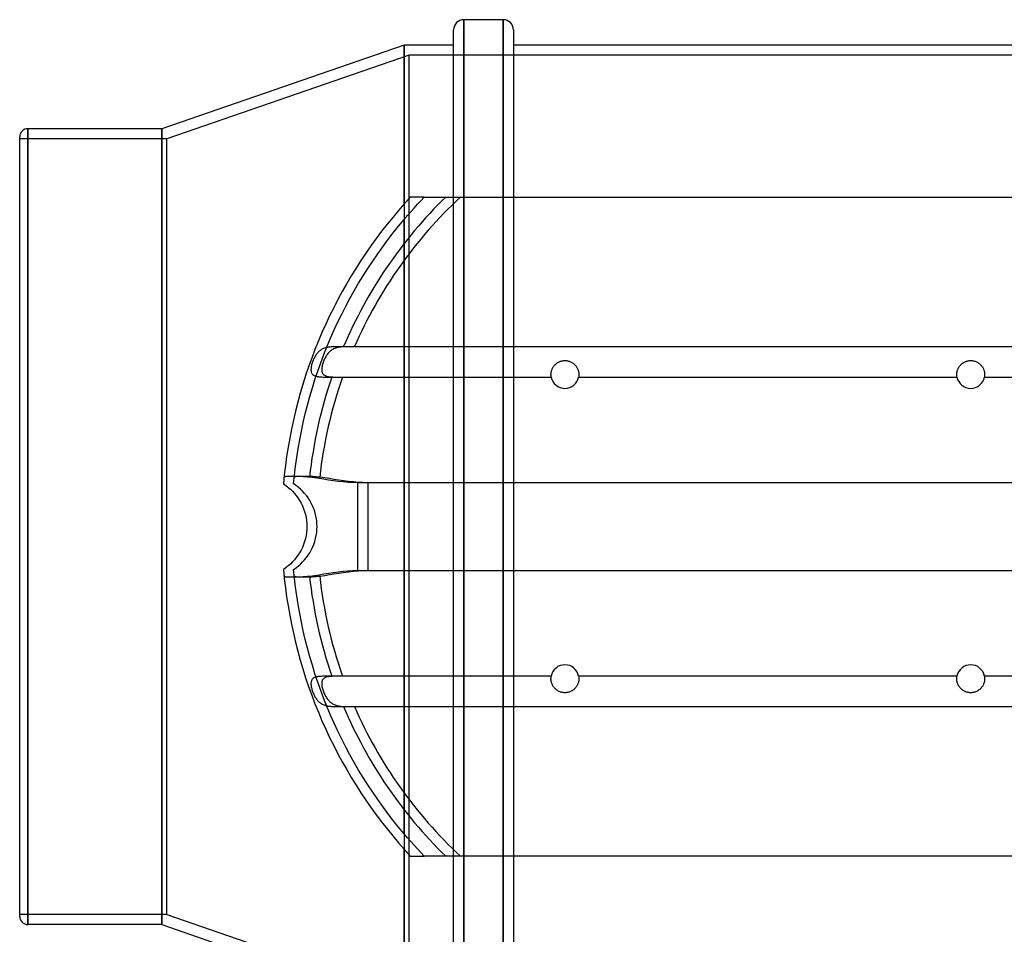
# Model space of a CAD drawing. Header units: millimetres. Extents: x -148 to 148, y -174 to 100.
# Tile 2 of 5: x -148 to 47, y -80 to 100. Entities that reach past the tile are written whole.
import ezdxf

# ---------------------------------------------------------------- set-up
doc = ezdxf.new("R2010")
doc.units = ezdxf.units.MM
doc.layers.add('HIDDEN', color=7, linetype='Continuous')
doc.layers.add('THICK', color=7, linetype='Continuous')

msp = doc.modelspace()

# ---------------------------------------------------------------- linework, layer by layer
at = {"layer": 'HIDDEN'}
for p, q in [((-59.95, 100), (-59.95, 0)), ((-52.15, 100), (-52.15, 0)), ((-71.7, 63.65), (-71.7, 95)), ((-70.7, 93), (-118.5, 76.5)), ((-70.7, 0), (-70.7, 93)), ((70.7, 93), (-70.7, 93)), ((-145.9, 0), (-145.9, 78.5)), ((-119.5, 0), (-119.5, 78.5)), ((-118.5, 76.5), (-147.5, 76.5)), ((-118.5, 0), (-118.5, 76.5)), ((-71.29, 64.1), (-71.5, 63.87)), ((-71.09, 64.33), (-71.29, 64.1)), ((-70.89, 64.55), (-71.09, 64.33)), ((-70.68, 64.78), (-70.89, 64.55)), ((-70.48, 65), (-70.68, 64.78)), ((-67.73, 65), (-70.48, 65)), ((-70.48, 65), (-70.48, 65)), ((-69.07, 63.58), (-68.4, 64.29)), ((-68.4, 64.29), (-67.73, 65)), ((-67.73, 65), (-67.73, 65)), ((-67.73, 65), (-67.71, 65)), ((-67.71, 65), (-67.65, 65)), ((-67.65, 65), (-67.55, 65)), ((-67.55, 65), (-67.41, 65)), ((-67.41, 65), (-67.25, 65)), ((-67.25, 65), (-67.05, 65)), ((-67.05, 65), (-66.82, 65)), ((-66.82, 65), (-66.57, 65)), ((-66.57, 65), (-66.29, 65)), ((-66.29, 65), (-66.01, 65)), ((-66.01, 65), (-65.72, 65)), ((-65.72, 65), (-65.4, 65)), ((-65.4, 65), (-65.06, 65)), ((-65.06, 65), (-64.71, 65)), ((-64.71, 65), (-64.35, 65)), ((-64.35, 65), (-64, 65)), ((-64, 65), (-63.65, 65)), ((-63.65, 65), (-63.29, 65)), ((-63.29, 65), (-62.92, 65)), ((-62.92, 65), (-62.54, 65)), ((-62.54, 65), (-62.15, 65)), ((-62.15, 65), (-61.75, 65)), ((-61.75, 65), (-61.36, 65)), ((-61.36, 65), (-60.98, 65)), ((-60.98, 65), (-60.61, 65)), ((-60.61, 65), (60.61, 65)), ((-72.84, 62.34), (-73.96, 61)), ((-71.7, 63.65), (-72.84, 62.34)), ((-71.5, 63.87), (-71.7, 63.65)), ((-70.39, 62.11), (-69.73, 62.85)), ((-69.73, 62.85), (-69.07, 63.58)), ((-73.96, 61), (-75.07, 59.64)), ((-72.79, 59.28), (-71.7, 60.59)), ((-71.7, 60.59), (-71.05, 61.36)), ((-71.7, 0), (-71.7, 60.59)), ((-71.05, 61.36), (-70.39, 62.11)), ((-76.14, 58.26), (-77.2, 56.85)), ((-75.07, 59.64), (-76.14, 58.26)), ((-73.86, 57.94), (-72.79, 59.28)), ((-77.2, 56.85), (-78.24, 55.42)), ((-75.93, 55.21), (-74.9, 56.59)), ((-74.9, 56.59), (-73.86, 57.94)), ((-78.24, 55.42), (-79.25, 53.96)), ((-76.92, 53.81), (-75.93, 55.21)), ((-80.23, 52.49), (-81.19, 50.99)), ((-79.25, 53.96), (-80.23, 52.49)), ((-77.9, 52.39), (-76.92, 53.81)), ((-81.19, 50.99), (-82.13, 49.47)), ((-79.77, 49.49), (-78.85, 50.95)), ((-78.85, 50.95), (-77.9, 52.39)), ((-82.13, 49.47), (-83.03, 47.93)), ((-80.67, 48.02), (-79.77, 49.49)), ((-83.03, 47.93), (-83.92, 46.37)), ((-81.54, 46.52), (-80.67, 48.02)), ((-84.77, 44.79), (-85.59, 43.19)), ((-83.92, 46.37), (-84.77, 44.79)), ((-83.2, 43.48), (-82.38, 45.01)), ((-82.38, 45.01), (-81.54, 46.52)), ((-85.59, 43.19), (-86.39, 41.58)), ((-83.99, 41.93), (-83.2, 43.48)), ((-86.39, 41.58), (-87.16, 39.94)), ((-84.75, 40.37), (-83.99, 41.93)), ((-87.16, 39.94), (-87.9, 38.29)), ((-85.49, 38.79), (-84.75, 40.37)), ((-87.9, 38.29), (-88.6, 36.62)), ((-86.87, 35.59), (-86.19, 37.2)), ((-86.19, 37.2), (-85.49, 38.79)), ((-88.6, 36.62), (-89.28, 34.94)), ((-87.91, 34.99), (-88.06, 34.9)), ((-87.75, 35.07), (-87.91, 34.99)), ((-87.59, 35.14), (-87.75, 35.07)), ((-87.43, 35.2), (-87.59, 35.14)), ((-87.51, 33.97), (-86.87, 35.59)), ((-87.26, 35.26), (-87.43, 35.2)), ((-87.08, 35.3), (-87.26, 35.26)), ((-86.89, 35.35), (-87.08, 35.3)), ((-86.7, 35.38), (-86.89, 35.35)), ((-86.5, 35.41), (-86.7, 35.38)), ((-86.3, 35.43), (-86.5, 35.41)), ((-86.09, 35.45), (-86.3, 35.43)), ((-85.87, 35.47), (-86.09, 35.45)), ((-85.77, 34.97), (-85.93, 34.88)), ((-85.65, 35.48), (-85.87, 35.47)), ((-85.61, 35.06), (-85.77, 34.97)), ((-85.42, 35.49), (-85.65, 35.48)), ((-85.44, 35.14), (-85.61, 35.06)), ((-85.26, 35.2), (-85.44, 35.14)), ((-85.18, 35.49), (-85.42, 35.49)), ((-85.07, 35.26), (-85.26, 35.2)), ((-84.94, 35.5), (-85.18, 35.49)), ((-84.88, 35.31), (-85.07, 35.26)), ((-84.69, 35.5), (-84.94, 35.5)), ((-84.68, 35.36), (-84.88, 35.31)), ((-84.43, 35.5), (-84.69, 35.5)), ((-84.47, 35.39), (-84.68, 35.36)), ((-84.26, 35.42), (-84.47, 35.39)), ((-84.17, 35.5), (-84.43, 35.5)), ((-84.03, 35.44), (-84.26, 35.42)), ((-83.92, 35.5), (-84.17, 35.5)), ((-83.8, 35.46), (-84.03, 35.44)), ((-83.65, 35.5), (-83.92, 35.5)), ((-83.57, 35.48), (-83.8, 35.46)), ((83.65, 35.5), (-83.65, 35.5)), ((-83.33, 35.49), (-83.57, 35.48)), ((-83.08, 35.49), (-83.33, 35.49)), ((-82.82, 35.5), (-83.08, 35.49)), ((-82.56, 35.5), (-82.82, 35.5)), ((-82.29, 35.5), (-82.56, 35.5)), ((-82.02, 35.5), (-82.29, 35.5)), ((-81.75, 35.5), (-82.02, 35.5)), ((-81.48, 35.5), (-81.75, 35.5)), ((81.48, 35.5), (-81.48, 35.5)), ((-89.93, 33.24), (-90.54, 31.53)), ((-89.28, 34.94), (-89.93, 33.24)), ((-89.48, 33.16), (-89.56, 32.98)), ((-89.4, 33.32), (-89.48, 33.16)), ((-89.31, 33.49), (-89.4, 33.32)), ((-89.22, 33.65), (-89.31, 33.49)), ((-89.12, 33.8), (-89.22, 33.65)), ((-89.02, 33.95), (-89.12, 33.8)), ((-88.92, 34.09), (-89.02, 33.95)), ((-88.81, 34.23), (-88.92, 34.09)), ((-88.7, 34.35), (-88.81, 34.23)), ((-88.58, 34.48), (-88.7, 34.35)), ((-88.46, 34.59), (-88.58, 34.48)), ((-88.33, 34.7), (-88.46, 34.59)), ((-88.2, 34.8), (-88.33, 34.7)), ((-88.06, 34.9), (-88.2, 34.8)), ((-88.13, 32.33), (-87.51, 33.97)), ((-87.36, 33.13), (-87.45, 32.94)), ((-87.27, 33.31), (-87.36, 33.13)), ((-87.17, 33.48), (-87.27, 33.31)), ((-87.07, 33.66), (-87.17, 33.48)), ((-86.97, 33.82), (-87.07, 33.66)), ((-86.86, 33.98), (-86.97, 33.82)), ((-86.74, 34.13), (-86.86, 33.98)), ((-86.62, 34.28), (-86.74, 34.13)), ((-86.5, 34.41), (-86.62, 34.28)), ((-86.37, 34.54), (-86.5, 34.41)), ((-86.23, 34.66), (-86.37, 34.54)), ((-86.08, 34.77), (-86.23, 34.66)), ((-85.93, 34.88), (-86.08, 34.77)), ((-90.54, 31.53), (-91.12, 29.81)), ((-90.06, 31.22), (-90.07, 31.06)), ((-90.04, 31.39), (-90.06, 31.22)), ((-90.02, 31.57), (-90.04, 31.39)), ((-89.98, 31.74), (-90.02, 31.57)), ((-89.94, 31.92), (-89.98, 31.74)), ((-89.89, 32.1), (-89.94, 31.92)), ((-89.83, 32.28), (-89.89, 32.1)), ((-89.77, 32.46), (-89.83, 32.28)), ((-89.7, 32.64), (-89.77, 32.46)), ((-89.63, 32.81), (-89.7, 32.64)), ((-89.56, 32.98), (-89.63, 32.81)), ((-88.72, 30.68), (-88.13, 32.33)), ((-87.95, 31.21), (-87.96, 31.03)), ((-87.92, 31.39), (-87.95, 31.21)), ((-87.89, 31.58), (-87.92, 31.39)), ((-87.85, 31.78), (-87.89, 31.58)), ((-87.8, 31.97), (-87.85, 31.78)), ((-87.74, 32.17), (-87.8, 31.97)), ((-87.67, 32.36), (-87.74, 32.17)), ((-87.6, 32.56), (-87.67, 32.36)), ((-87.53, 32.75), (-87.6, 32.56)), ((-87.45, 32.94), (-87.53, 32.75)), ((-42.55, 31.02), (-42.5, 31.14)), ((-42.5, 31.14), (-42.44, 31.26)), ((-42.44, 31.26), (-42.37, 31.39)), ((-42.37, 31.39), (-42.3, 31.51)), ((-42.3, 31.51), (-42.22, 31.63)), ((-42.22, 31.63), (-42.13, 31.74)), ((-42.13, 31.74), (-42.04, 31.84)), ((-42.04, 31.84), (-41.95, 31.94)), ((-41.95, 31.94), (-41.84, 32.04)), ((-41.84, 32.04), (-41.74, 32.13)), ((-41.74, 32.13), (-41.62, 32.22)), ((-41.62, 32.22), (-41.5, 32.3)), ((-41.5, 32.3), (-41.38, 32.38)), ((-41.38, 32.38), (-41.25, 32.45)), ((-41.25, 32.45), (-41.12, 32.51)), ((-41.12, 32.51), (-40.98, 32.57)), ((-40.98, 32.57), (-40.85, 32.62)), ((-40.85, 32.62), (-40.71, 32.66)), ((-40.71, 32.66), (-40.57, 32.69)), ((-40.57, 32.69), (-40.42, 32.72)), ((-40.42, 32.72), (-40.28, 32.74)), ((-40.28, 32.74), (-40.14, 32.75)), ((-40.14, 32.75), (-40, 32.75)), ((-40, 32.75), (-39.86, 32.75)), ((-39.86, 32.75), (-39.72, 32.74)), ((-39.72, 32.74), (-39.58, 32.72)), ((-39.58, 32.72), (-39.43, 32.69)), ((-39.43, 32.69), (-39.29, 32.66)), ((-39.29, 32.66), (-39.15, 32.62)), ((-39.15, 32.62), (-39.02, 32.57)), ((-39.02, 32.57), (-38.88, 32.51)), ((-38.88, 32.51), (-38.75, 32.45)), ((-38.75, 32.45), (-38.62, 32.38)), ((-38.62, 32.38), (-38.5, 32.3)), ((-38.5, 32.3), (-38.38, 32.22)), ((-38.38, 32.22), (-38.26, 32.13)), ((-38.26, 32.13), (-38.16, 32.04)), ((-38.16, 32.04), (-38.05, 31.94)), ((-38.05, 31.94), (-37.96, 31.84)), ((-37.96, 31.84), (-37.87, 31.74)), ((-37.87, 31.74), (-37.78, 31.63)), ((-37.78, 31.63), (-37.7, 31.51)), ((-37.7, 31.51), (-37.63, 31.39)), ((-37.63, 31.39), (-37.56, 31.26)), ((-37.56, 31.26), (-37.5, 31.14)), ((-37.5, 31.14), (-37.45, 31.02)), ((37.45, 31.02), (37.5, 31.14)), ((37.5, 31.14), (37.56, 31.26)), ((37.56, 31.26), (37.63, 31.39)), ((37.63, 31.39), (37.7, 31.51)), ((37.7, 31.51), (37.78, 31.63)), ((37.78, 31.63), (37.87, 31.74)), ((37.87, 31.74), (37.96, 31.84)), ((37.96, 31.84), (38.05, 31.94)), ((38.05, 31.94), (38.16, 32.04)), ((38.16, 32.04), (38.26, 32.13)), ((38.26, 32.13), (38.38, 32.22)), ((38.38, 32.22), (38.5, 32.3)), ((38.5, 32.3), (38.62, 32.38)), ((38.62, 32.38), (38.75, 32.45)), ((38.75, 32.45), (38.88, 32.51)), ((38.88, 32.51), (39.02, 32.57)), ((39.02, 32.57), (39.15, 32.62)), ((39.15, 32.62), (39.29, 32.66)), ((39.29, 32.66), (39.43, 32.69)), ((39.43, 32.69), (39.58, 32.72)), ((39.58, 32.72), (39.72, 32.74)), ((39.72, 32.74), (39.86, 32.75)), ((39.86, 32.75), (40, 32.75)), ((40, 32.75), (40.14, 32.75)), ((40.14, 32.75), (40.28, 32.74)), ((40.28, 32.74), (40.42, 32.72)), ((40.42, 32.72), (40.57, 32.69)), ((40.57, 32.69), (40.71, 32.66)), ((40.71, 32.66), (40.85, 32.62)), ((40.85, 32.62), (40.98, 32.57)), ((40.98, 32.57), (41.12, 32.51)), ((41.12, 32.51), (41.25, 32.45)), ((41.25, 32.45), (41.38, 32.38)), ((41.38, 32.38), (41.5, 32.3)), ((41.5, 32.3), (41.62, 32.22)), ((41.62, 32.22), (41.74, 32.13)), ((41.74, 32.13), (41.84, 32.04)), ((41.84, 32.04), (41.95, 31.94)), ((41.95, 31.94), (42.04, 31.84)), ((42.04, 31.84), (42.13, 31.74)), ((42.13, 31.74), (42.22, 31.63)), ((42.22, 31.63), (42.3, 31.51)), ((42.3, 31.51), (42.37, 31.39)), ((42.37, 31.39), (42.44, 31.26)), ((42.44, 31.26), (42.5, 31.14)), ((42.5, 31.14), (42.55, 31.02)), ((-91.12, 29.81), (-91.67, 28.07)), ((-90.07, 31.06), (-90.07, 30.9)), ((-90.07, 30.9), (-90.06, 30.75)), ((-90.06, 30.75), (-90.04, 30.61)), ((-90.04, 30.61), (-90.01, 30.47)), ((-90.01, 30.47), (-89.96, 30.35)), ((-89.96, 30.35), (-89.9, 30.23)), ((-89.9, 30.23), (-89.83, 30.13)), ((-89.83, 30.13), (-89.75, 30.04)), ((-89.75, 30.04), (-89.66, 29.95)), ((-89.66, 29.95), (-89.55, 29.88)), ((-89.55, 29.88), (-89.43, 29.81)), ((-89.43, 29.81), (-89.3, 29.75)), ((-89.3, 29.75), (-89.16, 29.7)), ((-89.28, 29.02), (-88.72, 30.68)), ((-89.16, 29.7), (-89.01, 29.66)), ((-89.01, 29.66), (-88.85, 29.62)), ((-88.85, 29.62), (-88.67, 29.59)), ((-88.67, 29.59), (-88.49, 29.57)), ((-88.49, 29.57), (-88.3, 29.55)), ((-88.3, 29.55), (-88.1, 29.53)), ((-88.1, 29.53), (-87.9, 29.52)), ((-87.96, 31.03), (-87.96, 30.86)), ((-87.96, 30.86), (-87.94, 30.69)), ((-87.94, 30.69), (-87.91, 30.54)), ((-87.91, 30.54), (-87.87, 30.4)), ((-87.9, 29.52), (-87.68, 29.51)), ((-87.87, 30.4), (-87.81, 30.26)), ((-87.81, 30.26), (-87.73, 30.15)), ((-87.73, 30.15), (-87.64, 30.04)), ((-87.68, 29.51), (-87.46, 29.51)), ((-87.64, 30.04), (-87.54, 29.95)), ((-87.54, 29.95), (-87.42, 29.87)), ((-87.46, 29.51), (-87.23, 29.5)), ((-87.42, 29.87), (-87.29, 29.8)), ((-87.29, 29.8), (-87.15, 29.74)), ((-87.23, 29.5), (-86.99, 29.5)), ((-87.15, 29.74), (-87, 29.69)), ((-87, 29.69), (-86.84, 29.64)), ((-86.99, 29.5), (-86.74, 29.5)), ((-86.84, 29.64), (-86.66, 29.61)), ((-86.74, 29.5), (-86.48, 29.5)), ((-86.66, 29.61), (-86.48, 29.58)), ((-86.48, 29.58), (-86.28, 29.56)), ((-86.48, 29.5), (-86.22, 29.5)), ((-86.28, 29.56), (-86.07, 29.54)), ((-86.22, 29.5), (-85.95, 29.5)), ((-86.07, 29.54), (-85.85, 29.52)), ((-85.95, 29.5), (-42.7, 29.5)), ((-85.85, 29.52), (-85.62, 29.51)), ((-85.62, 29.51), (-85.38, 29.51)), ((-85.38, 29.51), (-85.14, 29.5)), ((-85.14, 29.5), (-84.89, 29.5)), ((-84.89, 29.5), (-84.63, 29.5)), ((-84.63, 29.5), (-84.37, 29.5)), ((-84.37, 29.5), (-84.1, 29.5)), ((-84.1, 29.5), (-83.84, 29.5)), ((-83.84, 29.5), (-42.7, 29.5)), ((-42.75, 30.08), (-42.74, 30.17)), ((-42.75, 30), (-42.75, 30.08)), ((-42.75, 29.91), (-42.75, 30)), ((-42.74, 29.82), (-42.75, 29.91)), ((-42.74, 30.26), (-42.73, 30.36)), ((-42.74, 30.17), (-42.74, 30.26)), ((-42.74, 29.75), (-42.74, 29.82)), ((-42.73, 29.68), (-42.74, 29.75)), ((-42.73, 30.36), (-42.71, 30.46)), ((-42.72, 29.63), (-42.73, 29.68)), ((-42.72, 29.58), (-42.72, 29.63)), ((-42.71, 29.55), (-42.72, 29.58)), ((-42.71, 30.46), (-42.69, 30.56)), ((-42.71, 29.52), (-42.71, 29.55)), ((-42.71, 29.5), (-42.71, 29.52)), ((-42.7, 29.5), (-42.71, 29.5)), ((-42.69, 30.56), (-42.67, 30.67)), ((-42.67, 30.67), (-42.64, 30.78)), ((-42.64, 30.78), (-42.6, 30.9)), ((-42.6, 30.9), (-42.55, 31.02)), ((-37.45, 31.02), (-37.4, 30.9)), ((-37.4, 30.9), (-37.36, 30.78)), ((-37.36, 30.78), (-37.33, 30.67)), ((-37.33, 30.67), (-37.31, 30.56)), ((-37.31, 30.56), (-37.29, 30.46)), ((-37.29, 29.5), (-37.3, 29.5)), ((-37.3, 29.5), (37.3, 29.5)), ((-37.3, 29.5), (37.3, 29.5)), ((-37.29, 30.46), (-37.27, 30.36)), ((-37.28, 29.58), (-37.29, 29.55)), ((-37.29, 29.55), (-37.29, 29.52)), ((-37.29, 29.52), (-37.29, 29.5)), ((-37.27, 29.68), (-37.28, 29.63)), ((-37.28, 29.63), (-37.28, 29.58)), ((-37.27, 30.36), (-37.26, 30.26)), ((-37.26, 29.75), (-37.27, 29.68)), ((-37.26, 30.26), (-37.26, 30.17)), ((-37.26, 30.17), (-37.25, 30.08)), ((-37.25, 29.91), (-37.26, 29.82)), ((-37.26, 29.82), (-37.26, 29.75)), ((-37.25, 30.08), (-37.25, 30)), ((-37.25, 30), (-37.25, 29.91)), ((37.25, 30.08), (37.26, 30.17)), ((37.25, 30), (37.25, 30.08)), ((37.25, 29.91), (37.25, 30)), ((37.26, 29.82), (37.25, 29.91)), ((37.26, 30.26), (37.27, 30.36)), ((37.26, 30.17), (37.26, 30.26)), ((37.26, 29.75), (37.26, 29.82)), ((37.27, 29.68), (37.26, 29.75)), ((37.27, 30.36), (37.29, 30.46)), ((37.28, 29.63), (37.27, 29.68)), ((37.28, 29.58), (37.28, 29.63)), ((37.29, 29.55), (37.28, 29.58)), ((37.29, 30.46), (37.31, 30.56)), ((37.29, 29.52), (37.29, 29.55)), ((37.29, 29.5), (37.29, 29.52)), ((37.3, 29.5), (37.29, 29.5)), ((37.31, 30.56), (37.33, 30.67)), ((37.33, 30.67), (37.36, 30.78)), ((37.36, 30.78), (37.4, 30.9)), ((37.4, 30.9), (37.45, 31.02)), ((42.55, 31.02), (42.6, 30.9)), ((42.6, 30.9), (42.64, 30.78)), ((42.64, 30.78), (42.67, 30.67)), ((42.67, 30.67), (42.69, 30.56)), ((42.69, 30.56), (42.71, 30.46)), ((42.71, 29.5), (42.7, 29.5)), ((42.7, 29.5), (83.84, 29.5)), ((42.7, 29.5), (85.95, 29.5)), ((42.71, 30.46), (42.73, 30.36)), ((42.72, 29.58), (42.71, 29.55)), ((42.71, 29.55), (42.71, 29.52)), ((42.71, 29.52), (42.71, 29.5)), ((42.73, 29.68), (42.72, 29.63)), ((42.72, 29.63), (42.72, 29.58)), ((42.73, 30.36), (42.74, 30.26)), ((42.74, 29.75), (42.73, 29.68)), ((42.74, 30.26), (42.74, 30.17)), ((42.74, 30.17), (42.75, 30.08)), ((42.75, 29.91), (42.74, 29.82)), ((42.74, 29.82), (42.74, 29.75)), ((42.75, 30.08), (42.75, 30)), ((42.75, 30), (42.75, 29.91)), ((-91.67, 28.07), (-92.19, 26.32)), ((-90.3, 25.66), (-89.8, 27.35)), ((-89.8, 27.35), (-89.28, 29.02)), ((-92.19, 26.32), (-92.67, 24.56)), ((-90.76, 23.97), (-90.3, 25.66)), ((-92.67, 24.56), (-93.13, 22.8)), ((-91.2, 22.27), (-90.76, 23.97)), ((-93.13, 22.8), (-93.54, 21.02)), ((-91.6, 20.56), (-91.2, 22.27)), ((-93.54, 21.02), (-93.93, 19.24)), ((-91.96, 18.84), (-91.6, 20.56)), ((-93.93, 19.24), (-94.27, 17.45)), ((-92.3, 17.12), (-91.96, 18.84)), ((-94.59, 15.65), (-94.87, 13.85)), ((-94.27, 17.45), (-94.59, 15.65)), ((-92.6, 15.39), (-92.3, 17.12)), ((-94.87, 13.85), (-95.12, 12.05)), ((-93.12, 11.92), (-92.88, 13.66)), ((-92.88, 13.66), (-92.6, 15.39)), ((-95.12, 12.05), (-95.33, 10.24)), ((-93.32, 10.17), (-93.12, 11.92)), ((-95.33, 10.24), (-95.5, 8.43)), ((-95.37, 9.74), (-95.38, 9.71)), ((-95.35, 9.77), (-95.37, 9.74)), ((-95.32, 9.79), (-95.35, 9.77)), ((-95.28, 9.82), (-95.32, 9.79)), ((-95.23, 9.83), (-95.28, 9.82)), ((-95.17, 9.85), (-95.23, 9.83)), ((-95.09, 9.87), (-95.17, 9.85)), ((-95.01, 9.88), (-95.09, 9.87)), ((-94.91, 9.89), (-95.01, 9.88)), ((-94.81, 9.9), (-94.91, 9.89)), ((-94.69, 9.91), (-94.81, 9.9)), ((-94.57, 9.91), (-94.69, 9.91)), ((-94.43, 9.92), (-94.57, 9.91)), ((-94.29, 9.92), (-94.43, 9.92)), ((-94.13, 9.92), (-94.29, 9.92)), ((-93.97, 9.92), (-94.13, 9.92)), ((-93.8, 9.93), (-93.97, 9.92)), ((-93.63, 9.92), (-93.8, 9.93)), ((-93.44, 9.92), (-93.63, 9.92)), ((-93.5, 8.43), (-93.32, 10.17)), ((-93.25, 9.92), (-93.44, 9.92)), ((-93.36, 9.74), (-93.37, 9.71)), ((-93.34, 9.77), (-93.36, 9.74)), ((-93.31, 9.79), (-93.34, 9.77)), ((-93.27, 9.81), (-93.31, 9.79)), ((-93.22, 9.83), (-93.27, 9.81)), ((-93.05, 9.92), (-93.25, 9.92)), ((-93.15, 9.85), (-93.22, 9.83)), ((-93.08, 9.86), (-93.15, 9.85)), ((-93, 9.88), (-93.08, 9.86)), ((-92.85, 9.91), (-93.05, 9.92)), ((-92.9, 9.89), (-93, 9.88)), ((-92.8, 9.9), (-92.9, 9.89)), ((-92.64, 9.91), (-92.85, 9.91)), ((-92.68, 9.9), (-92.8, 9.9)), ((-92.55, 9.91), (-92.68, 9.9)), ((-92.43, 9.9), (-92.64, 9.91)), ((-92.42, 9.92), (-92.55, 9.91)), ((-92.21, 9.89), (-92.43, 9.9)), ((-92.28, 9.92), (-92.42, 9.92)), ((-92.12, 9.92), (-92.28, 9.92)), ((-91.98, 9.88), (-92.21, 9.89)), ((-91.96, 9.92), (-92.12, 9.92)), ((-91.76, 9.87), (-91.98, 9.88)), ((-91.79, 9.92), (-91.96, 9.92)), ((-91.62, 9.92), (-91.79, 9.92)), ((-91.53, 9.85), (-91.76, 9.87)), ((-91.43, 9.92), (-91.62, 9.92)), ((-91.29, 9.83), (-91.53, 9.85)), ((-91.24, 9.92), (-91.43, 9.92)), ((-91.06, 9.82), (-91.29, 9.83)), ((-91.04, 9.92), (-91.24, 9.92)), ((-90.82, 9.79), (-91.06, 9.82)), ((-90.84, 9.91), (-91.04, 9.92)), ((-90.63, 9.9), (-90.84, 9.91)), ((-90.59, 9.77), (-90.82, 9.79)), ((-90.41, 9.9), (-90.63, 9.9)), ((-90.35, 9.74), (-90.59, 9.77)), ((-90.2, 9.89), (-90.41, 9.9)), ((-89.38, 9.61), (-90.35, 9.74)), ((-89.97, 9.88), (-90.2, 9.89)), ((-89.75, 9.86), (-89.97, 9.88)), ((-89.52, 9.85), (-89.75, 9.86)), ((-89.28, 9.83), (-89.52, 9.85)), ((-89.05, 9.81), (-89.28, 9.83)), ((-88.81, 9.79), (-89.05, 9.81)), ((-88.58, 9.77), (-88.81, 9.79)), ((-88.34, 9.74), (-88.58, 9.77)), ((-87.37, 9.61), (-88.34, 9.74)), ((-95.5, 8.43), (-95.02, 8.11)), ((-95.5, 8.43), (-95.5, 8.43)), ((-95.02, 8.11), (-94.56, 7.75)), ((-93.01, 8.1), (-93.5, 8.43)), ((-93.5, 8.43), (-93.5, 8.43)), ((-92.55, 7.75), (-93.01, 8.1)), ((-88.45, 9.48), (-89.38, 9.61)), ((-87.55, 9.34), (-88.45, 9.48)), ((-86.61, 9.19), (-87.55, 9.34)), ((-86.44, 9.47), (-87.37, 9.61)), ((-85.65, 9.05), (-86.61, 9.19)), ((-85.54, 9.33), (-86.44, 9.47)), ((-84.68, 8.92), (-85.65, 9.05)), ((-84.6, 9.19), (-85.54, 9.33)), ((-83.7, 8.81), (-84.68, 8.92)), ((-83.65, 9.05), (-84.6, 9.19)), ((-82.74, 8.73), (-83.7, 8.81)), ((-82.67, 8.92), (-83.65, 9.05)), ((-81.79, 8.68), (-82.74, 8.73)), ((-81.7, 8.81), (-82.67, 8.92)), ((-80.88, 8.66), (-81.79, 8.68)), ((-80.73, 8.73), (-81.7, 8.81)), ((80.88, 8.66), (-80.88, 8.66)), ((-80.88, 8.66), (-80.88, 0)), ((-79.79, 8.68), (-80.73, 8.73)), ((-78.88, 8.66), (-79.79, 8.68)), ((78.88, 8.66), (-78.88, 8.66)), ((-78.88, 8.66), (-78.88, 0)), ((-94.56, 7.75), (-94.12, 7.37)), ((-94.12, 7.37), (-93.71, 6.97)), ((-93.71, 6.97), (-93.33, 6.56)), ((-93.33, 6.56), (-92.97, 6.12)), ((-92.97, 6.12), (-92.63, 5.66)), ((-92.12, 7.37), (-92.55, 7.75)), ((-91.71, 6.97), (-92.12, 7.37)), ((-91.32, 6.56), (-91.71, 6.97)), ((-90.97, 6.12), (-91.32, 6.56)), ((-90.63, 5.65), (-90.97, 6.12)), ((-92.63, 5.66), (-92.31, 5.16)), ((-92.31, 5.16), (-92.02, 4.64)), ((-92.02, 4.64), (-91.75, 4.1)), ((-91.75, 4.1), (-91.52, 3.54)), ((-90.31, 5.16), (-90.63, 5.65)), ((-90.02, 4.64), (-90.31, 5.16)), ((-89.75, 4.1), (-90.02, 4.64)), ((-89.52, 3.53), (-89.75, 4.1)), ((-91.52, 3.54), (-91.32, 2.96)), ((-91.32, 2.96), (-91.16, 2.37)), ((-91.16, 2.37), (-91.03, 1.78)), ((-89.32, 2.96), (-89.52, 3.53)), ((-89.16, 2.37), (-89.32, 2.96)), ((-89.03, 1.77), (-89.16, 2.37)), ((-145.9, -78.5), (-145.9, 0)), ((-118.5, -76.5), (-118.5, 0)), ((-91.03, 1.78), (-90.94, 1.18)), ((-90.94, 1.18), (-90.89, 0.59)), ((-90.89, 0.59), (-90.88, 0)), ((-88.94, 1.18), (-89.03, 1.77)), ((-88.89, 0.58), (-88.94, 1.18)), ((-88.88, 0), (-88.89, 0.58)), ((-88.89, -0.58), (-88.88, 0)), ((-70.7, -93), (-70.7, 0)), ((-119.5, -78.5), (-119.5, 0)), ((-91.03, -1.78), (-91.16, -2.37)), ((-90.94, -1.18), (-91.03, -1.78)), ((-90.89, -0.59), (-90.94, -1.18)), ((-90.88, 0), (-90.89, -0.59)), ((-89.16, -2.37), (-89.03, -1.77)), ((-89.03, -1.77), (-88.94, -1.18)), ((-88.94, -1.18), (-88.89, -0.58)), ((-80.88, 0), (-80.88, -8.66)), ((-78.88, 0), (-78.88, -8.66)), ((-71.7, -60.59), (-71.7, 0)), ((-59.95, 0), (-59.95, -100)), ((-52.15, 0), (-52.15, -100)), ((-91.52, -3.54), (-91.75, -4.1)), ((-91.32, -2.96), (-91.52, -3.54)), ((-91.16, -2.37), (-91.32, -2.96)), ((-89.75, -4.1), (-89.52, -3.53)), ((-89.52, -3.53), (-89.32, -2.96)), ((-89.32, -2.96), (-89.16, -2.37)), ((-92.63, -5.66), (-92.97, -6.12)), ((-92.31, -5.16), (-92.63, -5.66)), ((-92.02, -4.64), (-92.31, -5.16)), ((-91.75, -4.1), (-92.02, -4.64)), ((-90.97, -6.12), (-90.63, -5.65)), ((-90.63, -5.65), (-90.31, -5.16)), ((-90.31, -5.16), (-90.02, -4.64)), ((-90.02, -4.64), (-89.75, -4.1)), ((-94.56, -7.75), (-95.02, -8.11)), ((-94.12, -7.37), (-94.56, -7.75)), ((-93.71, -6.97), (-94.12, -7.37)), ((-93.33, -6.56), (-93.71, -6.97)), ((-92.97, -6.12), (-93.33, -6.56)), ((-93.01, -8.1), (-92.55, -7.75)), ((-92.55, -7.75), (-92.12, -7.37)), ((-92.12, -7.37), (-91.71, -6.97)), ((-91.71, -6.97), (-91.32, -6.56)), ((-91.32, -6.56), (-90.97, -6.12)), ((-95.02, -8.11), (-95.5, -8.43)), ((-95.5, -8.43), (-95.5, -8.43)), ((-95.5, -8.43), (-95.33, -10.24)), ((-93.5, -8.43), (-93.01, -8.1)), ((-93.5, -8.43), (-93.5, -8.43)), ((-93.32, -10.17), (-93.5, -8.43)), ((-90.35, -9.74), (-89.38, -9.61)), ((-89.38, -9.61), (-88.45, -9.48)), ((-88.45, -9.48), (-87.55, -9.34)), ((-88.34, -9.74), (-87.37, -9.61)), ((-87.55, -9.34), (-86.61, -9.19)), ((-87.37, -9.61), (-86.44, -9.47)), ((-86.61, -9.19), (-85.65, -9.05)), ((-86.44, -9.47), (-85.54, -9.33)), ((-85.65, -9.05), (-84.68, -8.92)), ((-85.54, -9.33), (-84.6, -9.19)), ((-84.68, -8.92), (-83.7, -8.81)), ((-84.6, -9.19), (-83.65, -9.05)), ((-83.7, -8.81), (-82.74, -8.73)), ((-83.65, -9.05), (-82.67, -8.92)), ((-82.74, -8.73), (-81.79, -8.68)), ((-82.67, -8.92), (-81.7, -8.81)), ((-81.79, -8.68), (-80.88, -8.66)), ((-81.7, -8.81), (-80.73, -8.73)), ((-80.88, -8.66), (80.88, -8.66)), ((-80.73, -8.73), (-79.79, -8.68)), ((-79.79, -8.68), (-78.88, -8.66)), ((-78.88, -8.66), (78.88, -8.66)), ((-95.38, -9.71), (-95.37, -9.74)), ((-95.37, -9.74), (-95.35, -9.77)), ((-95.35, -9.77), (-95.32, -9.79)), ((-95.33, -10.24), (-95.12, -12.05)), ((-95.32, -9.79), (-95.28, -9.82)), ((-95.28, -9.82), (-95.23, -9.84)), ((-95.23, -9.84), (-95.17, -9.85)), ((-95.17, -9.85), (-95.09, -9.87)), ((-95.09, -9.87), (-95.01, -9.88)), ((-95.01, -9.88), (-94.91, -9.89)), ((-94.91, -9.89), (-94.81, -9.9)), ((-94.81, -9.9), (-94.69, -9.91)), ((-94.69, -9.91), (-94.57, -9.91)), ((-94.57, -9.91), (-94.43, -9.92)), ((-94.43, -9.92), (-94.29, -9.92)), ((-94.29, -9.92), (-94.14, -9.92)), ((-94.14, -9.92), (-93.97, -9.92)), ((-93.97, -9.92), (-93.81, -9.92)), ((-93.81, -9.92), (-93.63, -9.92)), ((-93.63, -9.92), (-93.44, -9.92)), ((-93.44, -9.92), (-93.25, -9.92)), ((-93.37, -9.71), (-93.36, -9.74)), ((-93.36, -9.74), (-93.34, -9.77)), ((-93.34, -9.77), (-93.31, -9.79)), ((-93.12, -11.92), (-93.32, -10.17)), ((-93.31, -9.79), (-93.27, -9.81)), ((-93.27, -9.81), (-93.22, -9.83)), ((-93.25, -9.92), (-93.06, -9.92)), ((-93.22, -9.83), (-93.15, -9.85)), ((-93.15, -9.85), (-93.08, -9.86)), ((-93.08, -9.86), (-93, -9.88)), ((-93.06, -9.92), (-92.85, -9.91)), ((-93, -9.88), (-92.9, -9.89)), ((-92.9, -9.89), (-92.8, -9.9)), ((-92.85, -9.91), (-92.64, -9.91)), ((-92.8, -9.9), (-92.68, -9.9)), ((-92.68, -9.9), (-92.56, -9.91)), ((-92.64, -9.91), (-92.43, -9.9)), ((-92.56, -9.91), (-92.42, -9.92)), ((-92.43, -9.9), (-92.21, -9.89)), ((-92.42, -9.92), (-92.28, -9.92)), ((-92.28, -9.92), (-92.12, -9.92)), ((-92.21, -9.89), (-91.98, -9.88)), ((-92.12, -9.92), (-91.96, -9.92)), ((-91.98, -9.88), (-91.76, -9.87)), ((-91.96, -9.92), (-91.79, -9.92)), ((-91.79, -9.92), (-91.62, -9.92)), ((-91.76, -9.87), (-91.53, -9.85)), ((-91.62, -9.92), (-91.43, -9.92)), ((-91.53, -9.85), (-91.3, -9.84)), ((-91.43, -9.92), (-91.24, -9.92)), ((-91.3, -9.84), (-91.06, -9.82)), ((-91.24, -9.92), (-91.04, -9.92)), ((-91.06, -9.82), (-90.83, -9.79)), ((-91.04, -9.92), (-90.84, -9.91)), ((-90.84, -9.91), (-90.63, -9.9)), ((-90.83, -9.79), (-90.59, -9.77)), ((-90.63, -9.9), (-90.42, -9.9)), ((-90.59, -9.77), (-90.35, -9.74)), ((-90.42, -9.9), (-90.2, -9.89)), ((-90.2, -9.89), (-89.97, -9.88)), ((-89.97, -9.88), (-89.75, -9.86)), ((-89.75, -9.86), (-89.52, -9.85)), ((-89.52, -9.85), (-89.28, -9.83)), ((-89.28, -9.83), (-89.05, -9.81)), ((-89.05, -9.81), (-88.81, -9.79)), ((-88.81, -9.79), (-88.58, -9.77)), ((-88.58, -9.77), (-88.34, -9.74)), ((-95.12, -12.05), (-94.87, -13.85)), ((-92.88, -13.66), (-93.12, -11.92)), ((-94.87, -13.85), (-94.59, -15.65)), ((-92.6, -15.39), (-92.88, -13.66)), ((-92.3, -17.12), (-92.6, -15.39)), ((-94.59, -15.65), (-94.27, -17.45)), ((-94.27, -17.45), (-93.93, -19.24)), ((-91.96, -18.84), (-92.3, -17.12)), ((-93.93, -19.24), (-93.54, -21.02)), ((-91.6, -20.56), (-91.96, -18.84)), ((-93.54, -21.02), (-93.13, -22.8)), ((-91.2, -22.27), (-91.6, -20.56)), ((-93.13, -22.8), (-92.67, -24.56)), ((-90.76, -23.97), (-91.2, -22.27)), ((-92.67, -24.56), (-92.19, -26.32)), ((-90.3, -25.66), (-90.76, -23.97)), ((-92.19, -26.32), (-91.67, -28.07)), ((-89.8, -27.35), (-90.3, -25.66)), ((-91.67, -28.07), (-91.12, -29.81)), ((-89.28, -29.02), (-89.8, -27.35)), ((-88.72, -30.68), (-89.28, -29.02)), ((-91.12, -29.81), (-90.54, -31.53)), ((-90.06, -30.75), (-90.07, -30.9)), ((-90.07, -30.9), (-90.07, -31.07)), ((-90.04, -30.6), (-90.06, -30.75)), ((-90, -30.46), (-90.04, -30.6)), ((-89.95, -30.33), (-90, -30.46)), ((-89.89, -30.21), (-89.95, -30.33)), ((-89.81, -30.1), (-89.89, -30.21)), ((-89.72, -30), (-89.81, -30.1)), ((-89.61, -29.92), (-89.72, -30)), ((-89.5, -29.85), (-89.61, -29.92)), ((-89.37, -29.78), (-89.5, -29.85)), ((-89.24, -29.73), (-89.37, -29.78)), ((-89.1, -29.68), (-89.24, -29.73)), ((-88.94, -29.64), (-89.1, -29.68)), ((-88.78, -29.61), (-88.94, -29.64)), ((-88.61, -29.58), (-88.78, -29.61)), ((-88.13, -32.33), (-88.72, -30.68)), ((-88.43, -29.56), (-88.61, -29.58)), ((-88.24, -29.54), (-88.43, -29.56)), ((-88.04, -29.53), (-88.24, -29.54)), ((-87.83, -29.52), (-88.04, -29.53)), ((-87.95, -30.8), (-87.96, -30.97)), ((-87.96, -30.97), (-87.95, -31.16)), ((-87.93, -30.64), (-87.95, -30.8)), ((-87.89, -30.48), (-87.93, -30.64)), ((-87.84, -30.34), (-87.89, -30.48)), ((-87.77, -30.21), (-87.84, -30.34)), ((-87.62, -29.51), (-87.83, -29.52)), ((-87.69, -30.09), (-87.77, -30.21)), ((-87.59, -29.99), (-87.69, -30.09)), ((-87.4, -29.51), (-87.62, -29.51)), ((-87.47, -29.9), (-87.59, -29.99)), ((-87.34, -29.82), (-87.47, -29.9)), ((-87.17, -29.5), (-87.4, -29.51)), ((-87.2, -29.76), (-87.34, -29.82)), ((-87.05, -29.7), (-87.2, -29.76)), ((-86.93, -29.5), (-87.17, -29.5)), ((-86.89, -29.65), (-87.05, -29.7)), ((-86.69, -29.5), (-86.93, -29.5)), ((-86.71, -29.62), (-86.89, -29.65)), ((-86.52, -29.58), (-86.71, -29.62)), ((-86.45, -29.5), (-86.69, -29.5)), ((-86.32, -29.56), (-86.52, -29.58)), ((-86.2, -29.5), (-86.45, -29.5)), ((-86.11, -29.54), (-86.32, -29.56)), ((-85.95, -29.5), (-86.2, -29.5)), ((-85.89, -29.53), (-86.11, -29.54)), ((-42.7, -29.5), (-85.95, -29.5)), ((-85.65, -29.52), (-85.89, -29.53)), ((-85.41, -29.51), (-85.65, -29.52)), ((-85.16, -29.5), (-85.41, -29.51)), ((-84.91, -29.5), (-85.16, -29.5)), ((-84.64, -29.5), (-84.91, -29.5)), ((-84.37, -29.5), (-84.64, -29.5)), ((-84.11, -29.5), (-84.37, -29.5)), ((-83.84, -29.5), (-84.11, -29.5)), ((-42.7, -29.5), (-83.84, -29.5)), ((-42.75, -29.91), (-42.74, -29.82)), ((-42.75, -30), (-42.75, -29.91)), ((-42.75, -30.08), (-42.75, -30)), ((-42.74, -30.17), (-42.75, -30.08)), ((-42.74, -29.75), (-42.73, -29.68)), ((-42.74, -29.82), (-42.74, -29.75)), ((-42.74, -30.26), (-42.74, -30.17)), ((-42.73, -30.36), (-42.74, -30.26)), ((-42.73, -29.68), (-42.72, -29.63)), ((-42.71, -30.46), (-42.73, -30.36)), ((-42.72, -29.58), (-42.71, -29.55)), ((-42.72, -29.63), (-42.72, -29.58)), ((-42.71, -29.52), (-42.71, -29.5)), ((-42.71, -29.5), (-42.7, -29.5)), ((-42.71, -29.55), (-42.71, -29.52)), ((-42.69, -30.56), (-42.71, -30.46)), ((-42.67, -30.67), (-42.69, -30.56)), ((-42.64, -30.78), (-42.67, -30.67)), ((-42.6, -30.9), (-42.64, -30.78)), ((-42.55, -31.02), (-42.6, -30.9)), ((-42.5, -31.14), (-42.55, -31.02)), ((-37.45, -31.02), (-37.5, -31.14)), ((-37.4, -30.9), (-37.45, -31.02)), ((-37.36, -30.78), (-37.4, -30.9)), ((-37.33, -30.67), (-37.36, -30.78)), ((-37.31, -30.56), (-37.33, -30.67)), ((-37.29, -30.46), (-37.31, -30.56)), ((-37.3, -29.5), (-37.29, -29.5)), ((37.3, -29.5), (-37.3, -29.5)), ((37.3, -29.5), (-37.3, -29.5)), ((-37.29, -29.5), (-37.29, -29.52)), ((-37.29, -29.52), (-37.29, -29.55)), ((-37.29, -29.55), (-37.28, -29.58)), ((-37.27, -30.36), (-37.29, -30.46)), ((-37.28, -29.58), (-37.28, -29.63)), ((-37.28, -29.63), (-37.27, -29.68)), ((-37.27, -29.68), (-37.26, -29.75)), ((-37.26, -30.26), (-37.27, -30.36)), ((-37.26, -29.75), (-37.26, -29.82)), ((-37.26, -29.82), (-37.25, -29.91)), ((-37.25, -30.08), (-37.26, -30.17)), ((-37.26, -30.17), (-37.26, -30.26)), ((-37.25, -29.91), (-37.25, -30)), ((-37.25, -30), (-37.25, -30.08)), ((37.25, -29.91), (37.26, -29.82)), ((37.25, -30), (37.25, -29.91)), ((37.25, -30.08), (37.25, -30)), ((37.26, -30.17), (37.25, -30.08)), ((37.26, -29.75), (37.27, -29.68)), ((37.26, -29.82), (37.26, -29.75)), ((37.26, -30.26), (37.26, -30.17)), ((37.27, -30.36), (37.26, -30.26)), ((37.27, -29.68), (37.28, -29.63)), ((37.29, -30.46), (37.27, -30.36)), ((37.28, -29.58), (37.29, -29.55)), ((37.28, -29.63), (37.28, -29.58)), ((37.29, -29.52), (37.29, -29.5)), ((37.29, -29.5), (37.3, -29.5)), ((37.29, -29.55), (37.29, -29.52)), ((37.31, -30.56), (37.29, -30.46)), ((37.33, -30.67), (37.31, -30.56)), ((37.36, -30.78), (37.33, -30.67)), ((37.4, -30.9), (37.36, -30.78)), ((37.45, -31.02), (37.4, -30.9)), ((37.5, -31.14), (37.45, -31.02)), ((42.55, -31.02), (42.5, -31.14)), ((42.6, -30.9), (42.55, -31.02)), ((42.64, -30.78), (42.6, -30.9)), ((42.67, -30.67), (42.64, -30.78)), ((42.69, -30.56), (42.67, -30.67)), ((42.71, -30.46), (42.69, -30.56)), ((42.7, -29.5), (42.71, -29.5)), ((83.84, -29.5), (42.7, -29.5)), ((85.95, -29.5), (42.7, -29.5)), ((42.71, -29.5), (42.71, -29.52)), ((42.71, -29.52), (42.71, -29.55)), ((42.71, -29.55), (42.72, -29.58)), ((42.73, -30.36), (42.71, -30.46)), ((42.72, -29.58), (42.72, -29.63)), ((42.72, -29.63), (42.73, -29.68)), ((42.73, -29.68), (42.74, -29.75)), ((42.74, -30.26), (42.73, -30.36)), ((42.74, -29.75), (42.74, -29.82)), ((42.74, -29.82), (42.75, -29.91)), ((42.75, -30.08), (42.74, -30.17)), ((42.74, -30.17), (42.74, -30.26)), ((42.75, -29.91), (42.75, -30)), ((42.75, -30), (42.75, -30.08)), ((-90.54, -31.53), (-89.93, -33.24)), ((-90.07, -31.07), (-90.06, -31.24)), ((-90.06, -31.24), (-90.04, -31.41)), ((-90.04, -31.41), (-90.01, -31.59)), ((-90.01, -31.59), (-89.97, -31.77)), ((-89.97, -31.77), (-89.93, -31.96)), ((-89.93, -31.96), (-89.87, -32.14)), ((-89.87, -32.14), (-89.82, -32.33)), ((-89.82, -32.33), (-89.75, -32.51)), ((-89.75, -32.51), (-89.68, -32.69)), ((-89.68, -32.69), (-89.61, -32.87)), ((-89.61, -32.87), (-89.53, -33.04)), ((-87.51, -33.97), (-88.13, -32.33)), ((-87.95, -31.16), (-87.93, -31.34)), ((-87.93, -31.34), (-87.9, -31.54)), ((-87.9, -31.54), (-87.86, -31.73)), ((-87.86, -31.73), (-87.81, -31.93)), ((-87.81, -31.93), (-87.75, -32.13)), ((-87.75, -32.13), (-87.69, -32.33)), ((-87.69, -32.33), (-87.61, -32.53)), ((-87.61, -32.53), (-87.54, -32.72)), ((-87.54, -32.72), (-87.46, -32.91)), ((-87.46, -32.91), (-87.37, -33.1)), ((-42.44, -31.26), (-42.5, -31.14)), ((-42.37, -31.39), (-42.44, -31.26)), ((-42.3, -31.51), (-42.37, -31.39)), ((-42.22, -31.63), (-42.3, -31.51)), ((-42.13, -31.74), (-42.22, -31.63)), ((-42.04, -31.84), (-42.13, -31.74)), ((-41.95, -31.94), (-42.04, -31.84)), ((-41.84, -32.04), (-41.95, -31.94)), ((-41.74, -32.13), (-41.84, -32.04)), ((-41.62, -32.22), (-41.74, -32.13)), ((-41.5, -32.3), (-41.62, -32.22)), ((-41.38, -32.38), (-41.5, -32.3)), ((-41.25, -32.45), (-41.38, -32.38)), ((-41.12, -32.51), (-41.25, -32.45)), ((-40.98, -32.57), (-41.12, -32.51)), ((-40.85, -32.62), (-40.98, -32.57)), ((-40.71, -32.66), (-40.85, -32.62)), ((-40.57, -32.69), (-40.71, -32.66)), ((-40.42, -32.72), (-40.57, -32.69)), ((-40.28, -32.74), (-40.42, -32.72)), ((-40.14, -32.75), (-40.28, -32.74)), ((-40, -32.75), (-40.14, -32.75)), ((-39.86, -32.75), (-40, -32.75)), ((-39.72, -32.74), (-39.86, -32.75)), ((-39.58, -32.72), (-39.72, -32.74)), ((-39.43, -32.69), (-39.58, -32.72)), ((-39.29, -32.66), (-39.43, -32.69)), ((-39.15, -32.62), (-39.29, -32.66)), ((-39.02, -32.57), (-39.15, -32.62)), ((-38.88, -32.51), (-39.02, -32.57)), ((-38.75, -32.45), (-38.88, -32.51)), ((-38.62, -32.38), (-38.75, -32.45)), ((-38.5, -32.3), (-38.62, -32.38)), ((-38.38, -32.22), (-38.5, -32.3)), ((-38.26, -32.13), (-38.38, -32.22)), ((-38.16, -32.04), (-38.26, -32.13)), ((-38.05, -31.94), (-38.16, -32.04)), ((-37.96, -31.84), (-38.05, -31.94)), ((-37.87, -31.74), (-37.96, -31.84)), ((-37.78, -31.63), (-37.87, -31.74)), ((-37.7, -31.51), (-37.78, -31.63)), ((-37.63, -31.39), (-37.7, -31.51)), ((-37.56, -31.26), (-37.63, -31.39)), ((-37.5, -31.14), (-37.56, -31.26)), ((37.56, -31.26), (37.5, -31.14)), ((37.63, -31.39), (37.56, -31.26)), ((37.7, -31.51), (37.63, -31.39)), ((37.78, -31.63), (37.7, -31.51)), ((37.87, -31.74), (37.78, -31.63)), ((37.96, -31.84), (37.87, -31.74)), ((38.05, -31.94), (37.96, -31.84)), ((38.16, -32.04), (38.05, -31.94)), ((38.26, -32.13), (38.16, -32.04)), ((38.38, -32.22), (38.26, -32.13)), ((38.5, -32.3), (38.38, -32.22)), ((38.62, -32.38), (38.5, -32.3)), ((38.75, -32.45), (38.62, -32.38)), ((38.88, -32.51), (38.75, -32.45)), ((39.02, -32.57), (38.88, -32.51)), ((39.15, -32.62), (39.02, -32.57)), ((39.29, -32.66), (39.15, -32.62)), ((39.43, -32.69), (39.29, -32.66)), ((39.58, -32.72), (39.43, -32.69)), ((39.72, -32.74), (39.58, -32.72)), ((39.86, -32.75), (39.72, -32.74)), ((40, -32.75), (39.86, -32.75)), ((40.14, -32.75), (40, -32.75)), ((40.28, -32.74), (40.14, -32.75)), ((40.42, -32.72), (40.28, -32.74)), ((40.57, -32.69), (40.42, -32.72)), ((40.71, -32.66), (40.57, -32.69)), ((40.85, -32.62), (40.71, -32.66)), ((40.98, -32.57), (40.85, -32.62)), ((41.12, -32.51), (40.98, -32.57)), ((41.25, -32.45), (41.12, -32.51)), ((41.38, -32.38), (41.25, -32.45)), ((41.5, -32.3), (41.38, -32.38)), ((41.62, -32.22), (41.5, -32.3)), ((41.74, -32.13), (41.62, -32.22)), ((41.84, -32.04), (41.74, -32.13)), ((41.95, -31.94), (41.84, -32.04)), ((42.04, -31.84), (41.95, -31.94)), ((42.13, -31.74), (42.04, -31.84)), ((42.22, -31.63), (42.13, -31.74)), ((42.3, -31.51), (42.22, -31.63)), ((42.37, -31.39), (42.3, -31.51)), ((42.44, -31.26), (42.37, -31.39)), ((42.5, -31.14), (42.44, -31.26)), ((-89.93, -33.24), (-89.28, -34.94)), ((-89.53, -33.04), (-89.45, -33.22)), ((-89.45, -33.22), (-89.37, -33.38)), ((-89.37, -33.38), (-89.28, -33.55)), ((-89.28, -33.55), (-89.18, -33.71)), ((-89.28, -34.94), (-88.6, -36.62)), ((-89.18, -33.71), (-89.08, -33.86)), ((-89.08, -33.86), (-88.98, -34)), ((-88.98, -34), (-88.88, -34.14)), ((-88.88, -34.14), (-88.77, -34.28)), ((-88.77, -34.28), (-88.65, -34.41)), ((-88.65, -34.41), (-88.53, -34.53)), ((-88.53, -34.53), (-88.4, -34.64)), ((-88.4, -34.64), (-88.27, -34.75)), ((-88.27, -34.75), (-88.13, -34.85)), ((-88.13, -34.85), (-87.99, -34.94)), ((-87.99, -34.94), (-87.84, -35.02)), ((-86.87, -35.59), (-87.51, -33.97)), ((-87.37, -33.1), (-87.28, -33.29)), ((-87.28, -33.29), (-87.18, -33.47)), ((-87.18, -33.47), (-87.08, -33.64)), ((-87.08, -33.64), (-86.98, -33.8)), ((-86.98, -33.8), (-86.87, -33.96)), ((-86.87, -33.96), (-86.75, -34.11)), ((-86.75, -34.11), (-86.64, -34.26)), ((-86.64, -34.26), (-86.51, -34.39)), ((-86.51, -34.39), (-86.39, -34.52)), ((-86.39, -34.52), (-86.25, -34.64)), ((-86.25, -34.64), (-86.11, -34.75)), ((-86.11, -34.75), (-85.97, -34.85)), ((-85.97, -34.85), (-85.82, -34.95)), ((-88.6, -36.62), (-87.9, -38.29)), ((-87.84, -35.02), (-87.69, -35.1)), ((-87.69, -35.1), (-87.53, -35.16)), ((-87.53, -35.16), (-87.36, -35.22)), ((-87.36, -35.22), (-87.19, -35.27)), ((-87.19, -35.27), (-87.01, -35.32)), ((-87.01, -35.32), (-86.83, -35.36)), ((-86.19, -37.2), (-86.87, -35.59)), ((-86.83, -35.36), (-86.64, -35.39)), ((-86.64, -35.39), (-86.44, -35.42)), ((-86.44, -35.42), (-86.23, -35.44)), ((-86.23, -35.44), (-86.03, -35.46)), ((-86.03, -35.46), (-85.81, -35.47)), ((-85.82, -34.95), (-85.66, -35.03)), ((-85.81, -35.47), (-85.59, -35.48)), ((-85.66, -35.03), (-85.5, -35.11)), ((-85.59, -35.48), (-85.37, -35.49)), ((-85.5, -35.11), (-85.32, -35.18)), ((-85.37, -35.49), (-85.13, -35.49)), ((-85.32, -35.18), (-85.14, -35.24)), ((-85.14, -35.24), (-84.96, -35.29)), ((-85.13, -35.49), (-84.9, -35.5)), ((-84.96, -35.29), (-84.77, -35.34)), ((-84.9, -35.5), (-84.66, -35.5)), ((-84.77, -35.34), (-84.58, -35.37)), ((-84.66, -35.5), (-84.41, -35.5)), ((-84.58, -35.37), (-84.37, -35.41)), ((-84.41, -35.5), (-84.16, -35.5)), ((-84.37, -35.41), (-84.17, -35.43)), ((-84.17, -35.43), (-83.95, -35.45)), ((-84.16, -35.5), (-83.91, -35.5)), ((-83.95, -35.45), (-83.73, -35.47)), ((-83.91, -35.5), (-83.65, -35.5)), ((-83.73, -35.47), (-83.51, -35.48)), ((-83.65, -35.5), (83.65, -35.5)), ((-83.51, -35.48), (-83.27, -35.49)), ((-83.27, -35.49), (-83.03, -35.49)), ((-83.03, -35.49), (-82.79, -35.5)), ((-82.79, -35.5), (-82.54, -35.5)), ((-82.54, -35.5), (-82.28, -35.5)), ((-82.28, -35.5), (-82.02, -35.5)), ((-82.02, -35.5), (-81.75, -35.5)), ((-81.75, -35.5), (-81.48, -35.5)), ((-81.48, -35.5), (81.48, -35.5)), ((-87.9, -38.29), (-87.16, -39.94)), ((-85.49, -38.79), (-86.19, -37.2)), ((-84.75, -40.37), (-85.49, -38.79)), ((-87.16, -39.94), (-86.39, -41.58)), ((-83.99, -41.93), (-84.75, -40.37)), ((-86.39, -41.58), (-85.59, -43.19)), ((-83.2, -43.48), (-83.99, -41.93)), ((-85.59, -43.19), (-84.77, -44.79)), ((-82.38, -45.01), (-83.2, -43.48)), ((-84.77, -44.79), (-83.92, -46.37)), ((-83.92, -46.37), (-83.03, -47.93)), ((-81.54, -46.52), (-82.38, -45.01)), ((-80.67, -48.02), (-81.54, -46.52)), ((-83.03, -47.93), (-82.13, -49.47)), ((-79.77, -49.49), (-80.67, -48.02)), ((-82.13, -49.47), (-81.19, -50.99)), ((-78.85, -50.95), (-79.77, -49.49)), ((-81.19, -50.99), (-80.23, -52.49)), ((-77.9, -52.39), (-78.85, -50.95)), ((-76.92, -53.81), (-77.9, -52.39)), ((-80.23, -52.49), (-79.25, -53.96)), ((-79.25, -53.96), (-78.24, -55.42)), ((-75.93, -55.21), (-76.92, -53.81)), ((-78.24, -55.42), (-77.2, -56.85)), ((-74.9, -56.59), (-75.93, -55.21)), ((-77.2, -56.85), (-76.14, -58.26)), ((-73.86, -57.94), (-74.9, -56.59)), ((-72.79, -59.28), (-73.86, -57.94)), ((-76.14, -58.26), (-75.07, -59.64)), ((-75.07, -59.64), (-73.96, -61)), ((-71.7, -60.59), (-72.79, -59.28)), ((-73.96, -61), (-72.84, -62.34)), ((-71.05, -61.36), (-71.7, -60.59)), ((-70.39, -62.11), (-71.05, -61.36)), ((-69.73, -62.85), (-70.39, -62.11)), ((-72.84, -62.34), (-71.7, -63.65)), ((-71.7, -63.65), (-71.5, -63.88)), ((-71.7, -95), (-71.7, -63.65)), ((-71.5, -63.88), (-71.29, -64.1)), ((-69.07, -63.58), (-69.73, -62.85)), ((-68.4, -64.29), (-69.07, -63.58)), ((-71.29, -64.1), (-71.09, -64.33)), ((-71.09, -64.33), (-70.89, -64.55)), ((-70.89, -64.55), (-70.68, -64.78)), ((-70.68, -64.78), (-70.48, -65)), ((-70.48, -65), (-70.48, -65)), ((-70.48, -65), (-67.73, -65)), ((-67.73, -65), (-68.4, -64.29)), ((-67.73, -65), (-67.73, -65)), ((-67.71, -65), (-67.73, -65)), ((-67.65, -65), (-67.71, -65)), ((-67.55, -65), (-67.65, -65)), ((-67.41, -65), (-67.55, -65)), ((-67.25, -65), (-67.41, -65)), ((-67.06, -65), (-67.25, -65)), ((-66.83, -65), (-67.06, -65)), ((-66.57, -65), (-66.83, -65)), ((-66.3, -65), (-66.57, -65)), ((-66.01, -65), (-66.3, -65)), ((-65.71, -65), (-66.01, -65)), ((-65.4, -65), (-65.71, -65)), ((-65.07, -65), (-65.4, -65)), ((-64.72, -65), (-65.07, -65)), ((-64.36, -65), (-64.72, -65)), ((-64, -65), (-64.36, -65)), ((-63.64, -65), (-64, -65)), ((-63.29, -65), (-63.64, -65)), ((-62.92, -65), (-63.29, -65)), ((-62.54, -65), (-62.92, -65)), ((-62.15, -65), (-62.54, -65)), ((-61.76, -65), (-62.15, -65)), ((-61.37, -65), (-61.76, -65)), ((-60.98, -65), (-61.37, -65)), ((-60.61, -65), (-60.98, -65)), ((60.61, -65), (-60.61, -65)), ((-118.5, -76.5), (-147.5, -76.5)), ((-118.5, -76.5), (-70.7, -93))]:
    msp.add_line(p, q, dxfattribs=at)
for centre, radius, start, end in [((0, 0), 90.88, 134.3348, 157.0053), ((0, 0), 88.88, 132.9991, 156.457), ((0, 0), 90.88, 161.0573, 173.846), ((0, 0), 88.88, 160.6142, 173.7079), ((-40, 30), 2.75, 190.4757, 349.5243), ((40, 30), 2.75, 190.4757, 349.5243), ((0, 0), 90.88, 186.154, 198.9427), ((0, 0), 88.88, 186.2921, 199.3858), ((-40, -30), 2.75, 10.4757, 169.5243), ((40, -30), 2.75, 10.4757, 169.5243), ((0, 0), 90.88, 202.9947, 225.6652), ((0, 0), 88.88, 203.543, 227.0009)]:
    msp.add_arc(centre, radius, start, end, dxfattribs=at)
at = {"layer": 'THICK'}
for p, q in [((-52.15, 100), (-59.95, 100)), ((-59.95, -100), (-59.95, 100)), ((-52.15, -100), (-52.15, 100)), ((-61.95, -98), (-61.95, 98)), ((-50.15, 98), (-50.15, -98)), ((-71.7, 95), (-119.5, 78.5)), ((-71.7, 95), (-71.7, 0)), ((-61.95, 95), (-71.7, 95)), ((50.15, 95), (-50.15, 95)), ((-145.9, 78.5), (-145.9, 0)), ((-119.5, 78.5), (-145.9, 78.5)), ((-119.5, 78.5), (-119.5, 0)), ((-147.5, -76.9), (-147.5, 76.9)), ((-145.9, 0), (-145.9, -78.5)), ((-119.5, 0), (-119.5, -78.5)), ((-71.7, 0), (-71.7, -95)), ((-119.5, -78.5), (-145.9, -78.5)), ((-119.5, -78.5), (-71.7, -95))]:
    msp.add_line(p, q, dxfattribs=at)
for centre, radius, start, end in [((-59.95, 98), 2, 90, 180), ((-52.15, 98), 2, 0, 90), ((-145.9, 76.9), 1.6, 89.9998, 179.9999), ((-145.9, -76.9), 1.6, 180.0001, 270.0002)]:
    msp.add_arc(centre, radius, start, end, dxfattribs=at)

doc.saveas('drawing.dxf')
